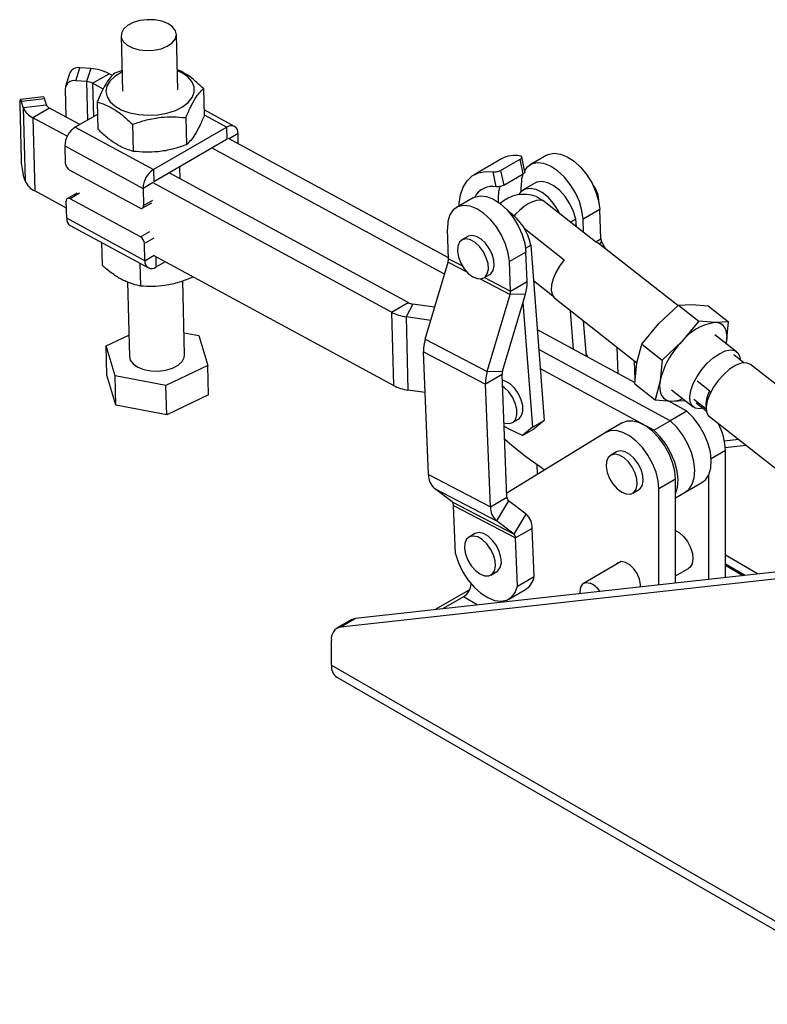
# Model space of a CAD drawing. Extents: x 66 to 783, y 44 to 563.
# Tile 11 of 12: x 512 to 647, y 385 to 563. Entities that reach past the tile are written whole.
import ezdxf

# ---------------------------------------------------------------- set-up
doc = ezdxf.new("R2010")
doc.units = 0
doc.header["$LTSCALE"] = 2
doc.layers.get('0').update_dxf_attribs({"linetype": 'CONTINUOUS'})

msp = doc.modelspace()

# ---------------------------------------------------------------- linework, layer by layer
at = {"color": 7, "linetype": 'CONTINUOUS'}
for p, q in [((530.105637, 560.457102), (530.363523, 550.432572)), ((540.360216, 550.689739), (540.10233, 560.714269)), ((521.899553, 552.324308), (522.638341, 554.68006)), ((524.606842, 554.520242), (522.638341, 554.68006)), ((524.606842, 554.520242), (523.868055, 552.164489)), ((530.267762, 554.155043), (528.956217, 553.730528)), ((520.772609, 553.621595), (520.033822, 551.265842)), ((523.868055, 552.164489), (521.899553, 552.324308)), ((524.934602, 551.872309), (527.939806, 553.607177)), ((528.533081, 553.285345), (527.939806, 553.607177)), ((519.973088, 550.827227), (520.102832, 545.783739)), ((526.848443, 550.834115), (524.934602, 551.872309)), ((545.019091, 550.904427), (545.144925, 546.012896)), ((516.066397, 549.395295), (511.881746, 548.908807)), ((516.254729, 549.06562), (512.070078, 548.579133)), ((516.601396, 547.969536), (516.254729, 549.06562)), ((511.765932, 548.018597), (512.021685, 538.076917)), ((512.416745, 547.483049), (512.070078, 548.579133)), ((512.416745, 547.483049), (516.601396, 547.969536)), ((512.416745, 547.483049), (512.757745, 534.227477)), ((517.156428, 547.382065), (514.151224, 545.647197)), ((522.64213, 544.406255), (517.156428, 547.382065)), ((525.749308, 548.481632), (525.875143, 543.590102)), ((550.616909, 544.075355), (545.118036, 547.05831)), ((514.151224, 545.647197), (514.492223, 532.391625)), ((520.360118, 542.27908), (514.151224, 545.647197)), ((525.807146, 546.233379), (521.81771, 543.930327)), ((541.812181, 545.655531), (541.938021, 540.763998)), ((521.81771, 543.930327), (535.953421, 536.262177)), ((532.17729, 544.444133), (532.30313, 539.5526)), ((549.247028, 543.936413), (535.953421, 536.262177)), ((549.303505, 541.740959), (549.247028, 543.936413)), ((549.303505, 541.740959), (536.009898, 534.066723)), ((589.313923, 520.313771), (549.550992, 541.883831)), ((551.297629, 540.936339), (551.250182, 542.780672)), ((519.931777, 540.529464), (534.067488, 532.861314)), ((519.931777, 540.529464), (520.011698, 537.422689)), ((588.590943, 517.340874), (546.545788, 540.148964)), ((598.892959, 538.183627), (593.943211, 535.326199)), ((598.748251, 536.117416), (602.283785, 538.158436)), ((602.843745, 535.472438), (602.283785, 538.158436)), ((603.141952, 535.848567), (602.581832, 538.53533)), ((607.08657, 538.835459), (604.081367, 537.100592)), ((520.739795, 536.210809), (533.461938, 529.309472)), ((535.953421, 536.262177), (536.009898, 534.066723)), ((540.774904, 534.569831), (540.717926, 536.784609)), ((512.757745, 534.227477), (512.411078, 535.323561)), ((582.018221, 512.196712), (538.767614, 535.658719)), ((597.928359, 533.156878), (597.366263, 535.853119)), ((598.748251, 536.117416), (599.308211, 533.431418)), ((599.308211, 533.431418), (602.843745, 535.472438)), ((534.067488, 532.861314), (534.147409, 529.754539)), ((579.013017, 510.461844), (535.76241, 533.923852)), ((602.477275, 532.312064), (602.443432, 533.155861)), ((604.959155, 533.799584), (602.837835, 532.574972)), ((520.22107, 529.283917), (514.492223, 532.391625)), ((522.092475, 532.008692), (520.395419, 531.029002)), ((533.596207, 524.09009), (520.874065, 530.991427)), ((593.750768, 531.136864), (590.745564, 529.401997)), ((520.268515, 527.439586), (520.188594, 530.54636)), ((533.940583, 529.271897), (535.637639, 530.251587)), ((615.902591, 523.210947), (606.402906, 530.667323)), ((534.404225, 519.771436), (520.268515, 527.439586)), ((612.341167, 527.298826), (611.392337, 526.751078)), ((612.446873, 525.923364), (612.341167, 527.298826)), ((616.66136, 529.03166), (613.656156, 527.296793)), ((613.752338, 524.898696), (613.656156, 527.296793)), ((616.875182, 523.700458), (616.66136, 529.03166)), ((520.901788, 526.144902), (535.037499, 518.476752)), ((602.995524, 525.636061), (610.245736, 519.945315)), ((589.321451, 520.126067), (589.107629, 525.457266)), ((592.80266, 524.1477), (591.742, 523.535394)), ((526.548988, 523.081485), (526.655557, 518.939056)), ((534.404225, 519.771436), (534.324304, 522.87821)), ((603.264906, 522.059212), (604.209439, 522.604479)), ((604.209439, 522.604479), (606.648107, 490.872511)), ((616.377736, 522.966002), (615.902591, 523.210947)), ((630.790701, 511.653156), (616.377736, 522.966002)), ((617.800603, 521.849183), (617.001369, 523.218789)), ((579.35402, 497.206271), (536.103415, 520.668277)), ((603.325558, 521.333065), (600.320354, 519.598198)), ((603.539379, 516.001863), (603.325558, 521.333065)), ((533.486059, 519.318356), (533.592622, 515.17593)), ((538.093188, 519.588892), (536.407379, 518.615695)), ((585.104923, 505.593744), (589.238737, 519.523802)), ((600.534175, 514.266996), (600.320354, 519.598198)), ((543.068323, 516.890047), (543.071563, 516.764102)), ((595.710427, 516.661129), (596.771087, 517.273435)), ((531.251252, 515.924503), (531.597525, 502.463965)), ((541.594217, 502.721132), (541.24992, 516.1048)), ((600.534175, 514.266996), (603.539379, 516.001863)), ((608.185577, 513.3792), (604.708689, 516.108236)), ((596.317648, 499.734675), (600.451462, 513.664731)), ((599.088497, 499.763123), (603.22231, 513.69318)), ((603.22231, 513.69318), (600.451462, 513.664731)), ((579.013017, 510.461844), (582.018221, 512.196712)), ((582.861702, 511.93011), (581.648894, 509.628715)), ((586.810575, 511.34142), (582.861702, 511.93011)), ((602.790647, 512.238567), (604.526787, 489.647899)), ((608.536387, 512.975847), (623.408306, 501.302762)), ((627.331065, 508.407793), (630.888511, 511.744906)), ((630.888511, 511.744906), (633.341472, 511.877528)), ((630.888511, 511.744906), (634.573773, 508.852314)), ((633.341472, 511.877528), (636.284857, 511.625212)), ((636.284857, 511.625212), (639.970122, 508.732618)), ((579.013017, 510.461844), (579.35402, 497.206271)), ((581.648894, 509.628715), (581.989897, 496.37314)), ((586.105176, 508.964381), (581.648894, 509.628715)), ((611.940522, 503.684777), (611.399172, 510.728823)), ((614.252335, 502.430695), (613.756824, 508.878285)), ((624.264042, 504.685743), (627.331065, 508.407793)), ((634.573773, 508.852314), (631.50675, 505.130263)), ((637.517158, 508.599998), (634.573773, 508.852314)), ((639.970122, 508.732618), (637.517158, 508.599998)), ((639.601271, 504.950724), (639.970122, 508.732618)), ((527.403874, 504.353148), (531.498431, 506.316)), ((541.490981, 506.734129), (544.166355, 506.221696)), ((544.166355, 506.221696), (545.787868, 500.83195)), ((623.05065, 497.657905), (605.390385, 507.238007)), ((641.431853, 503.300835), (637.496736, 506.389537)), ((529.025388, 498.963401), (527.403874, 504.353148)), ((527.540277, 499.050918), (527.403874, 504.353148)), ((585.104923, 505.593744), (596.317648, 499.734675)), ((619.987298, 499.31967), (619.79398, 504.139675)), ((623.40477, 501.288785), (624.264042, 504.685743)), ((624.264042, 504.685743), (627.949307, 501.793149)), ((631.50675, 505.130263), (627.949307, 501.793149)), ((639.556306, 504.772966), (639.601271, 504.950724)), ((639.567031, 504.764547), (639.601271, 504.950724)), ((584.787855, 503.285059), (596.000579, 497.42599)), ((585.677446, 481.104928), (584.787855, 503.285059)), ((629.43583, 490.829068), (605.66025, 503.726524)), ((642.740556, 501.29121), (640.92184, 502.718733)), ((545.787868, 500.83195), (538.217383, 497.202804)), ((545.924271, 495.52972), (545.787868, 500.83195)), ((623.105979, 498.225209), (622.968707, 501.647806)), ((623.035922, 497.506888), (623.40477, 501.288785)), ((627.949307, 501.793149), (627.580456, 498.011255)), ((674.768862, 476.787573), (643.928488, 500.994418)), ((529.161791, 493.661168), (527.540277, 499.050918)), ((538.217383, 497.202804), (529.025388, 498.963401)), ((529.161791, 493.661168), (529.025388, 498.963401)), ((599.005782, 499.160857), (596.000579, 497.42599)), ((596.317648, 499.734675), (599.088497, 499.763123)), ((599.895373, 476.980726), (599.005782, 499.160857)), ((626.430626, 489.094201), (605.930114, 500.215042)), ((538.353786, 491.900571), (538.217383, 497.202804)), ((596.89017, 475.245859), (596.000579, 497.42599)), ((623.035922, 497.506888), (626.721185, 494.614296)), ((627.580456, 498.011255), (626.721185, 494.614296)), ((634.277151, 498.027159), (636.557511, 496.237286)), ((545.924271, 495.52972), (538.353786, 491.900571)), ((585.083573, 495.911942), (581.989897, 496.37314)), ((629.655385, 496.399381), (633.590502, 493.310679)), ((538.353786, 491.900571), (529.161791, 493.661168)), ((626.721185, 494.614296), (629.66457, 494.361981)), ((632.441033, 492.563935), (629.025463, 494.416767)), ((629.66457, 494.361981), (632.117534, 494.494603)), ((630.753095, 493.479585), (630.366016, 493.689563)), ((635.919208, 492.936439), (633.703743, 494.675373)), ((634.130121, 494.065841), (635.948837, 492.638317)), ((632.441033, 492.563935), (629.43583, 490.829068)), ((600.901226, 490.483952), (601.961886, 491.096258)), ((604.526787, 489.647899), (606.648107, 490.872511)), ((606.648107, 490.872511), (604.795899, 489.364983)), ((620.713033, 490.415379), (617.707829, 488.680511)), ((626.430626, 489.094201), (629.43583, 490.829068)), ((636.519337, 491.554902), (665.786235, 468.583088)), ((617.644119, 488.642539), (599.866141, 477.709576)), ((602.674579, 488.140371), (600.386328, 489.215962)), ((604.526787, 489.647899), (602.674579, 488.140371)), ((602.674579, 488.140371), (604.795899, 489.364983)), ((641.788532, 487.41907), (639.218719, 487.134443)), ((643.169707, 486.334976), (639.376958, 485.914897)), ((619.723292, 485.189251), (618.662632, 484.576945)), ((639.392016, 462.494665), (639.392016, 485.429905)), ((605.398955, 481.112104), (605.326804, 482.911036)), ((585.677446, 481.104928), (596.89017, 475.245859)), ((636.386812, 462.161813), (636.386812, 481.04143)), ((630.369564, 480.221355), (627.36436, 478.486488)), ((630.369564, 461.49535), (630.369564, 480.221355)), ((632.123492, 477.878825), (635.128696, 479.613692)), ((586.78159, 478.545544), (597.994315, 472.686475)), ((589.956278, 476.137808), (586.78159, 478.545544)), ((622.631061, 477.702682), (623.69172, 478.314988)), ((627.36436, 461.162498), (627.36436, 478.486488)), ((630.369563, 476.866303), (632.123492, 477.878825)), ((589.956278, 476.137808), (601.169003, 470.278739)), ((596.89017, 475.245859), (599.895373, 476.980726)), ((600.183412, 476.313061), (597.994315, 472.686475)), ((603.358101, 473.905324), (600.183412, 476.313061)), ((590.244316, 475.470142), (601.457041, 469.611073)), ((590.594103, 466.748924), (590.244316, 475.470142)), ((601.169003, 470.278739), (603.358101, 473.905324)), ((601.169003, 470.278739), (597.994315, 472.686475)), ((594.090671, 470.387609), (593.030011, 469.775303)), ((604.462244, 471.34594), (601.457041, 469.611073)), ((604.81203, 462.624722), (604.462244, 471.34594)), ((601.806827, 460.889855), (601.457041, 469.611073)), ((620.569996, 465.327854), (613.759592, 461.396292)), ((572.525067, 455.088574), (651.948771, 463.885432)), ((596.998439, 462.901039), (598.059099, 463.513346)), ((630.369565, 462.736354), (632.710752, 464.087892)), ((639.392015, 464.662419), (642.54261, 462.843619)), ((569.873417, 453.557809), (649.297121, 462.354666)), ((601.806827, 460.889855), (604.81203, 462.624722)), ((593.112531, 460.196347), (587.051742, 456.697528)), ((600.249934, 458.55313), (603.255137, 460.287997)), ((592.009021, 458.947563), (588.363005, 456.842763)), ((571.834974, 454.866778), (569.183323, 453.336013)), ((569.873417, 453.557809), (572.525067, 455.088574)), ((568.147586, 446.600933), (568.147586, 451.046788)), ((568.147586, 446.600933), (670.67807, 387.411345)), ((569.131538, 444.426171), (671.662022, 385.236583))]:
    msp.add_line(p, q, dxfattribs=at)
at = {"color": 8, "linetype": 'CONTINUOUS'}
for p, q in [((523.868055, 552.164489), (524.046773, 545.217139)), ((524.934602, 551.872309), (525.090308, 545.819559)), ((545.141045, 546.163772), (549.247028, 543.936413)), ((551.250182, 542.780672), (549.62608, 541.843098)), ((535.764544, 533.841003), (534.067488, 532.861314)), ((522.571121, 531.971117), (520.874065, 530.991427)), ((534.147409, 529.754539), (535.844465, 530.734229)), ((533.596207, 524.09009), (535.293263, 525.06978)), ((536.02136, 523.8579), (534.324304, 522.87821)), ((615.981525, 523.184562), (616.875182, 523.700458)), ((617.001369, 523.218789), (616.621801, 522.774434)), ((534.404225, 519.771436), (536.101281, 520.751125)), ((536.358131, 520.530102), (536.407379, 518.615695)), ((589.238737, 519.523802), (592.622998, 517.755398)), ((589.321451, 520.126067), (591.819908, 518.820531)), ((595.825406, 516.727505), (600.534175, 514.266996)), ((595.068617, 516.477471), (600.451462, 513.664731)), ((639.392016, 485.429905), (636.83792, 483.955457)), ((645.211744, 463.13925), (639.392015, 466.498909)), ((642.83843, 462.876383), (639.392014, 464.865957)), ((594.481199, 457.520405), (592.009021, 458.947563)), ((599.227823, 458.046135), (599.001403, 458.176845))]:
    msp.add_line(p, q, dxfattribs=at)
at = {"color": 7, "linetype": 'CONTINUOUS', "flags": 128}
for points in [[(533.354289, 557.933068), (534.682534, 557.789456), (536.042038, 557.853224), (537.331969, 558.11965), (538.456665, 558.568967), (539.332706, 559.167857), (539.89512, 559.871902), (540.102202, 560.62888), (539.938585, 561.382656), (539.416405, 562.07733), (538.574398, 562.66137), (537.475004, 563.091468), (536.199765, 563.335722), (534.843253, 563.376019), (533.506082, 563.209368), (532.287415, 562.848135), (531.277644, 562.319102), (530.551652, 561.661512), (530.163288, 560.924134), (530.141355, 560.16165), (530.487476, 559.430616), (531.17598, 558.785251), (532.155805, 558.273415), (533.354289, 557.933068)], [(530.273643, 553.926261), (530.122532, 553.852052), (528.945912, 553.121576), (528.0693, 552.271372), (527.533679, 551.341202), (527.364094, 550.37456), (527.568479, 549.416641), (528.137271, 548.51224), (529.043879, 547.703643), (530.24591, 547.02866), (531.687152, 546.518854), (533.300225, 546.198061), (535.0097, 546.081279), (536.735637, 546.173973), (538.397342, 546.471806), (539.917109, 546.960855), (541.223875, 547.618251), (542.256545, 548.413251), (542.966826, 549.308684), (543.321511, 550.262681), (543.304005, 551.230638), (542.915137, 552.16729), (542.173086, 553.028839), (541.112554, 553.775001), (540.270336, 554.18343)], [(512.070078, 548.579133), (512.003242, 548.761196), (511.940619, 548.872583), (511.884607, 548.90902), (511.837359, 548.869104), (511.800691, 548.75437), (511.776015, 548.569224), (511.764281, 548.320783), (511.765932, 548.018597)], [(516.066397, 549.395295), (516.069257, 549.395507), (516.12527, 549.359071), (516.187893, 549.247683), (516.254729, 549.06562)], [(607.08657, 538.835459), (607.351668, 538.969295), (608.383, 539.203417), (609.548318, 539.074383), (610.789186, 538.588665), (612.043384, 537.770618), (613.248019, 536.661262), (614.342687, 535.316225), (615.272498, 533.802953), (615.990824, 532.197326), (616.461648, 530.579862), (616.66136, 529.03166)], [(613.656156, 527.296793), (613.456444, 528.844994), (612.98562, 530.462459), (612.267294, 532.068085), (611.337484, 533.581358), (610.242816, 534.926395), (609.03818, 536.035751), (607.783983, 536.853798), (606.543114, 537.339515), (605.377797, 537.46855), (604.346465, 537.234428), (603.500833, 536.648891), (603.085998, 536.116966)], [(591.238818, 529.686744), (591.258003, 530.095976), (591.493052, 531.699087), (591.972186, 533.093113), (592.682395, 534.240196), (593.604395, 535.109199), (594.713152, 535.67652), (595.978561, 535.92676), (597.366263, 535.853119)], [(602.749439, 535.417999), (602.524846, 534.557163), (602.443432, 533.155861)], [(609.456276, 528.270707), (609.149232, 528.858561), (608.304323, 530.138357), (607.317418, 531.237687), (606.248359, 532.089888), (605.161972, 532.643287), (604.124131, 532.86433), (603.197769, 532.739607), (602.439056, 532.276685), (601.997096, 531.704269)], [(612.341167, 527.298826), (611.922231, 528.700512), (611.270552, 530.083173), (610.425643, 531.362969), (609.438738, 532.462299), (608.369679, 533.3145), (607.283292, 533.867899), (606.245451, 534.088942), (605.319089, 533.964219), (604.959155, 533.799584)], [(520.874065, 530.991427), (520.736587, 531.050307), (520.605215, 531.075085), (520.484991, 531.064812), (520.380536, 531.019882), (520.295868, 530.942019), (520.234239, 530.834218), (520.198019, 530.700619), (520.188594, 530.54636)], [(593.750768, 531.136864), (594.015866, 531.2707), (595.047198, 531.504823), (596.212515, 531.375788), (597.453384, 530.89007), (598.707581, 530.072023), (599.912217, 528.962667), (601.006885, 527.61763), (601.936695, 526.104358), (602.655022, 524.498731), (603.125845, 522.881267), (603.325558, 521.333065)], [(605.180436, 531.375452), (605.410928, 531.280196), (606.402906, 530.667323)], [(533.461938, 529.309472), (533.599415, 529.250592), (533.730787, 529.225814), (533.851016, 529.236085), (533.955467, 529.281017), (534.040134, 529.35888), (534.101764, 529.466681), (534.137989, 529.600278), (534.147409, 529.754539)], [(600.320354, 519.598198), (600.120642, 521.1464), (599.649818, 522.763864), (598.931491, 524.369491), (598.001681, 525.882763), (596.907013, 527.2278), (595.702377, 528.337156), (594.44818, 529.155203), (593.207311, 529.64092), (592.041994, 529.769955), (591.010662, 529.535833), (590.16503, 528.950296), (589.547503, 528.042703), (589.189044, 526.858568), (589.107629, 525.457266)], [(596.771087, 517.273435), (596.982737, 517.425004), (597.400259, 518.021033), (597.585569, 518.856044), (597.522204, 519.855836), (597.215792, 520.931573), (596.69356, 521.987673), (596.001911, 522.930298), (595.2023, 523.67569), (594.365777, 524.157619), (593.56667, 524.333261), (592.875984, 524.187011), (592.80266, 524.1477)], [(593.72908, 516.855964), (594.556133, 516.523464), (595.309443, 516.508603), (595.922077, 516.812698), (596.339599, 517.408727), (596.524909, 518.243738), (596.461543, 519.24353), (596.155132, 520.319266), (595.6329, 521.375367), (594.941251, 522.317992), (594.14164, 523.063384), (593.305117, 523.545313), (592.50601, 523.720955), (591.815324, 523.574705), (591.294428, 523.119557), (590.989607, 522.395953), (590.927946, 521.468192), (591.114923, 520.418705), (591.533925, 519.340747), (592.147721, 518.330094), (592.901773, 517.476552), (593.72908, 516.855964)], [(610.245736, 519.945315), (609.420821, 518.807653), (608.74538, 517.6288), (608.252666, 516.466789), (607.966934, 515.378827), (607.902251, 514.418474), (608.061802, 513.633011), (608.437732, 513.061101), (608.536387, 512.975847)], [(639.601271, 504.950724), (639.688678, 505.732531), (639.671749, 506.441591), (639.550774, 507.065777), (639.327823, 507.594404), (639.006711, 508.018429), (638.592932, 508.330595), (638.093566, 508.525563), (637.517158, 508.599998)], [(531.597525, 502.463965), (531.761274, 501.795572), (532.283449, 501.100905), (533.125456, 500.516865), (534.22485, 500.086767), (535.50009, 499.842512), (536.856602, 499.802215), (538.193773, 499.968866), (539.41244, 500.3301), (540.42221, 500.859132), (541.148202, 501.516722), (541.536566, 502.254101), (541.594217, 502.721132)], [(614.564668, 502.261265), (614.218344, 502.923392), (614.213917, 502.930596)], [(635.374391, 493.089204), (634.720963, 492.988634), (633.938934, 493.110409), (633.364512, 493.534118), (633.031079, 494.235137), (632.958013, 495.172726), (633.14956, 496.292395), (633.594588, 497.529074), (634.267234, 498.81089), (635.128407, 500.06335), (636.128059, 501.213664), (637.20809, 502.194984), (638.305737, 502.950275)], [(638.305737, 502.950275), (639.357206, 503.435642), (640.301392, 503.622878), (641.083419, 503.501105), (641.65784, 503.077396), (641.991273, 502.376377), (642.067879, 501.819199)], [(643.928488, 500.994418), (643.830596, 501.064218), (643.131123, 501.292373), (642.248979, 501.205243), (641.239593, 500.808309), (640.166387, 500.126509), (639.096795, 499.202685), (638.098026, 498.094879), (637.232831, 496.872703), (636.555579, 495.61295), (636.10882, 494.394777), (635.920629, 493.294721), (636.002828, 492.381908), (636.350254, 491.713689), (636.519337, 491.554902)], [(601.961886, 491.096258), (602.097779, 491.186271), (602.54554, 491.743738), (602.765136, 492.549077), (602.737053, 493.53073), (602.463787, 494.601476), (601.969619, 495.66617), (601.298457, 496.630213), (600.509938, 497.407943), (599.674126, 497.930257), (599.047214, 498.127871)], [(599.354452, 490.46752), (599.632976, 490.374359), (600.400976, 490.313905), (601.037118, 490.573965), (601.48488, 491.131431), (601.704475, 491.93677), (601.676393, 492.918424), (601.403126, 493.98917), (600.908958, 495.053864), (600.237797, 496.017906), (599.449278, 496.795637), (599.090221, 497.05556)], [(627.580456, 498.011255), (627.493052, 497.229448), (627.509981, 496.520386), (627.630957, 495.896204), (627.853907, 495.367577), (628.175019, 494.943551), (628.588798, 494.631384), (629.088161, 494.436417), (629.66457, 494.361981)], [(635.128696, 479.613692), (635.780834, 480.132349), (636.392395, 481.053453), (636.755074, 482.239356), (636.852246, 483.635703), (636.679463, 485.178494), (636.244639, 486.797015), (635.567708, 488.417082), (634.679692, 489.964444), (633.621298, 491.368173), (632.441033, 492.563935)], [(630.369564, 480.221355), (630.238535, 481.69481), (629.851519, 483.25129), (629.226441, 484.818689), (628.392263, 486.324396), (627.387627, 487.698657), (626.259074, 488.877809), (625.058885, 489.807228), (623.842658, 490.443857), (622.666737, 490.758204), (621.585597, 490.735707), (620.649323, 490.377406)], [(632.123492, 477.878825), (632.77563, 478.397482), (633.387191, 479.318585), (633.74987, 480.504488), (633.847042, 481.900836), (633.674259, 483.443626), (633.239435, 485.062148), (632.562504, 486.682215), (631.674488, 488.229576), (630.616094, 489.633306), (629.43583, 490.829068)], [(632.123492, 477.878825), (632.77563, 478.397482), (633.387191, 479.318585), (633.74987, 480.504488), (633.847042, 481.900836), (633.674259, 483.443626), (633.239435, 485.062148), (632.562504, 486.682215), (631.674488, 488.229576), (630.616094, 489.633306), (629.43583, 490.829068)], [(600.386328, 489.215962), (599.519984, 489.721669), (599.380355, 489.821661)], [(627.36436, 478.486488), (627.233331, 479.959943), (626.846315, 481.516423), (626.221237, 483.083822), (625.387059, 484.589528), (624.382423, 485.96379), (623.25387, 487.142941), (622.053681, 488.072361), (620.837454, 488.70899), (619.661533, 489.023336), (618.580393, 489.000839), (617.644119, 488.642539)], [(630.369565, 477.557105), (630.381987, 477.583718), (630.744666, 478.769621), (630.841838, 480.165969), (630.669055, 481.708759), (630.234231, 483.327281), (629.5573, 484.947348), (628.669284, 486.494709), (627.61089, 487.898439), (626.430626, 489.094201)], [(620.646845, 477.899168), (621.474027, 477.565619), (622.227708, 477.549654), (622.840923, 477.85269), (623.259186, 478.447801), (623.44533, 479.28211), (623.382816, 480.281484), (623.077198, 481.357124), (622.555634, 482.413456), (621.864468, 483.356617), (621.065108, 484.102807), (620.228585, 484.585722), (619.429225, 484.762453), (618.738056, 484.617296), (618.216492, 484.163151), (617.910877, 483.440367), (617.848363, 482.51317), (618.034507, 481.463944), (618.45277, 480.385917), (619.065983, 479.374879), (619.819666, 478.520661), (620.646845, 477.899168)], [(623.69172, 478.314988), (623.901583, 478.464996), (624.319845, 479.060107), (624.50599, 479.894416), (624.443475, 480.89379), (624.137858, 481.96943), (623.616293, 483.025762), (622.925127, 483.968923), (622.125767, 484.715113), (621.289245, 485.198028), (620.489885, 485.374759), (619.798716, 485.229602), (619.723292, 485.189251)], [(598.059099, 463.513346), (598.268962, 463.663352), (598.687224, 464.258465), (598.873368, 465.092773), (598.810855, 466.092147), (598.505238, 467.167787), (597.983674, 468.224118), (597.292506, 469.16728), (596.493147, 469.91347), (595.656623, 470.396385), (594.857264, 470.573115), (594.166096, 470.427959), (594.090671, 470.387609)], [(630.369563, 470.945423), (631.019557, 470.578801), (631.829198, 469.868483), (632.540864, 468.949938), (633.091317, 467.904785), (633.43165, 466.825887), (633.53162, 465.809113), (633.382349, 464.944802), (632.997095, 464.309757), (632.710752, 464.087892)], [(595.014225, 463.097524), (595.841405, 462.763976), (596.595087, 462.748011), (597.208302, 463.051046), (597.626564, 463.646159), (597.812708, 464.480466), (597.750194, 465.479841), (597.444578, 466.55548), (596.923014, 467.611811), (596.231846, 468.554974), (595.432486, 469.301164), (594.595963, 469.784078), (593.796604, 469.960809), (593.105435, 469.815652), (592.583872, 469.361506), (592.278255, 468.638724), (592.215742, 467.711526), (592.401886, 466.662301), (592.820148, 465.584274), (593.433363, 464.573235), (594.187044, 463.719018), (595.014225, 463.097524)], [(590.594103, 466.748924), (591.119525, 465.127904), (591.877058, 463.533336), (592.831576, 462.03916), (593.938817, 460.714658), (595.147438, 459.621255), (596.401394, 458.809647), (597.642538, 458.317471), (598.813318, 458.167549), (599.859444, 458.366834), (600.732407, 458.906085), (601.391725, 459.760294), (601.806827, 460.889855)], [(624.035713, 460.793821), (624.032989, 461.198493), (623.844419, 462.167237), (623.424283, 463.152366), (622.818106, 464.047129), (622.091578, 464.754562), (621.323431, 465.198004), (620.596904, 465.329402), (619.990729, 465.134514), (619.670271, 464.808453)], [(613.121984, 459.585033), (613.102352, 459.890366), (613.222315, 460.710764), (613.598541, 461.282192), (614.185655, 461.535726), (614.912838, 461.440788)], [(571.834974, 454.866778), (572.14888, 455.007309), (572.525067, 455.088574)]]:
    msp.add_lwpolyline(points, dxfattribs=at)
at = {"color": 8, "linetype": 'CONTINUOUS', "flags": 128}
msp.add_lwpolyline([(606.402906, 530.667323), (605.846645, 530.746169), (605.206731, 530.671019), (604.50169, 530.444044), (603.751936, 530.071817), (602.979177, 529.565116), (602.205787, 528.938611), (601.454157, 528.21044), (601.166887, 527.898014)], dxfattribs=at)
at = {"color": 7, "linetype": 'CONTINUOUS'}
for centre, radius, start, end in [((522.348808, 553.01684), 1.688233, 80.12493507, 159.00923079), ((524.066653, 546.008699), 8.528668, 62.99081166, 86.36856593), ((521.593114, 550.730596), 1.622906, 79.11599673, 176.58645871), ((523.695206, 549.440837), 2.729131, 62.99067123, 86.36876294), ((515.589559, 548.743388), 3.413972, 201.66448677, 245.08276754), ((517.616685, 548.372835), 1.092457, 201.66421246, 245.08300039), ((524.050954, 540.468542), 4.119628, 122.82660849, 179.15266842), ((550.012448, 542.949231), 1.249158, 352.24498796, 127.78852275), ((523.936229, 538.357718), 11.917853, 181.35009468, 194.7492498), ((601.326351, 533.757599), 5.050854, 78.70041357, 118.80161633), ((521.544138, 537.518718), 1.535446, 183.58570678, 238.40916782), ((538.186663, 532.800393), 4.119626, 122.8265952, 179.15268171), ((515.930569, 535.487825), 3.413984, 201.66456357, 245.08267889), ((597.293283, 529.545955), 3.666345, 80.02503414, 151.5283268), ((606.061214, 530.994383), 7.763434, 163.28069314, 184.70919801), ((611.821957, 530.504021), 4.696939, 357.64405837, 40.17557946), ((602.957377, 525.427299), 6.35, 69.50729595, 132.54087484), ((521.681223, 527.32837), 1.417079, 175.49865674, 236.63099318), ((594.732753, 520.66474), 9.673167, 11.56782981, 55.5902881), ((532.791864, 522.782181), 1.535446, 3.585708, 58.40916164), ((617.913875, 523.71521), 1.038798, 180.81366156, 208.54702918), ((535.64196, 519.602879), 1.249159, 172.24508076, 307.78842178), ((587.446201, 520.076796), 1.875897, 342.8550891, 1.50505485), ((596.350959, 515.81299), 7.190901, 342.85502317, 1.5050848), ((598.658916, 514.217728), 1.875906, 342.85510297, 1.50497462), ((583.206575, 514.488845), 2.581872, 242.59557257, 262.32376854), ((582.726658, 517.624864), 8.068456, 242.5956885, 262.32362787), ((638.857516, 499.337581), 9.358895, 98.2340748, 141.76054867), ((591.97629, 503.473934), 7.190916, 162.85505445, 181.50508712), ((642.164204, 494.610212), 14.975072, 135.37173583, 166.87280158), ((603.189, 497.614866), 7.190901, 162.85503122, 181.50510169), ((600.881, 499.21013), 1.875865, 162.85482956, 181.50513479), ((583.06766, 504.369285), 8.068451, 242.59567042, 262.32363234), ((640.839332, 493.730803), 4.961496, 149.6562359, 187.05784147), ((629.589342, 499.232864), 4.871463, 270.88482856, 295.1809197), ((627.987713, 485.043421), 11.410849, 1.940973, 27.44830612), ((639.126047, 531.857036), 59.479626, 228.18910083, 237.03804666), ((588.96316, 481.004557), 3.287247, 178.25028517, 228.42142912), ((589.387165, 475.496322), 0.857551, 358.25053307, 48.42118418), ((600.752519, 476.954544), 0.857546, 178.25042804, 228.42138055), ((600.175885, 475.145488), 3.287247, 178.25029878, 228.42143219), ((601.17652, 471.446308), 3.287256, 358.25034439, 48.42133067), ((600.59989, 469.637254), 0.85755, 358.2504797, 48.42118612), ((601.440598, 463.183991), 3.417504, 302.06995467, 350.58126105), ((613.320769, 457.742625), 4.026301, 33.7232846, 66.70799199), ((590.33422, 461.552908), 3.097222, 302.73424441, 355.14586593), ((570.329483, 451.395759), 2.209628, 101.91144948, 189.08688473), ((570.394805, 446.307697), 2.26627, 172.56555948, 236.12236889)]:
    msp.add_arc(centre, radius, start, end, dxfattribs=at)
for points, knots in [([(545.019091, 550.904427), (544.209253, 551.651075), (542.863077, 552.892213), (541.24622, 553.935015), (540.489523, 554.234523), (540.266753, 554.322698)], [0, 0, 0, 0, 0.51583506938, 0.85746242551, 1, 1, 1, 1]), ([(528.956217, 553.730528), (528.673207, 553.456627), (528.101049, 552.902884), (527.263864, 551.672638), (526.471949, 550.170958), (525.991655, 549.04817), (525.749308, 548.481632)], [0, 0, 0, 0, 0.2646049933, 0.5349478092, 0.7653432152, 1, 1, 1, 1]), ([(541.812181, 545.655531), (542.085846, 546.292764), (542.639109, 547.581047), (543.469376, 549.080009), (544.271448, 550.187265), (544.768359, 550.663917), (545.019091, 550.904427)], [0, 0, 0, 0, 0.2646048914, 0.5349477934, 0.7653429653, 1, 1, 1, 1]), ([(525.749308, 548.481632), (525.980491, 548.416159), (526.734251, 548.202688), (528.060386, 547.652363), (530.004754, 546.463252), (531.366408, 545.197753), (532.17729, 544.444133)], [0, 0, 0, 0, 0.111311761, 0.3629253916, 0.6206142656, 1, 1, 1, 1]), ([(532.17729, 544.444133), (533.008859, 544.730939), (534.690028, 545.310769), (537.191441, 545.760066), (539.591001, 545.863914), (541.067279, 545.725415), (541.812181, 545.655531)], [0, 0, 0, 0, 0.2646052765, 0.5349480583, 0.7653432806, 1, 1, 1, 1]), ([(545.144925, 546.012896), (544.871264, 545.375662), (544.318008, 544.087377), (543.487725, 542.588418), (542.685667, 541.481158), (542.188754, 541.004507), (541.938021, 540.763998)], [0, 0, 0, 0, 0.2646051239, 0.5349476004, 0.765343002, 1, 1, 1, 1]), ([(532.30313, 539.5526), (531.505022, 539.809586), (530.178345, 540.23677), (528.233056, 541.484896), (526.89144, 542.607439), (526.110492, 543.362541), (525.875143, 543.590102)], [0, 0, 0, 0, 0.3793840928, 0.6306421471, 0.8886888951, 1, 1, 1, 1]), ([(541.938021, 540.763998), (541.106452, 540.477192), (539.425283, 539.897362), (536.92387, 539.448065), (534.52431, 539.344215), (533.048032, 539.482715), (532.30313, 539.5526)], [0, 0, 0, 0, 0.26460525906, 0.53494803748, 0.76534326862, 1, 1, 1, 1]), ([(602.283785, 538.158436), (602.355734, 538.206314), (602.499632, 538.302071), (602.594139, 538.454146), (602.582162, 538.586152), (602.477552, 538.673918), (602.36206, 538.700106), (602.316011, 538.710547)], [0, 0, 0, 0, 0.2145573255, 0.4291160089, 0.6436180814, 0.8579025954, 1, 1, 1, 1]), ([(597.366263, 535.853119), (597.44907, 535.844542), (597.614692, 535.827387), (597.938498, 535.853861), (598.271093, 535.920475), (598.552111, 536.014083), (598.692298, 536.087938), (598.748251, 536.117416)], [0, 0, 0, 0, 0.2145173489, 0.4290531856, 0.6432620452, 0.857615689, 1, 1, 1, 1]), ([(603.140328, 535.848335), (603.139243, 535.805398), (603.13704, 535.71814), (603.015971, 535.582104), (602.893016, 535.503812), (602.843745, 535.472438)], [0, 0, 0, 0, 0.367322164, 0.7464710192, 1, 1, 1, 1]), ([(599.308211, 533.431418), (599.221179, 533.387526), (599.047114, 533.299742), (598.717959, 533.206913), (598.386824, 533.152781), (598.113212, 533.139226), (597.981178, 533.151834), (597.928359, 533.156878)], [0, 0, 0, 0, 0.21446368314, 0.42892956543, 0.64330140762, 0.85730583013, 1, 1, 1, 1]), ([(533.592622, 515.17593), (532.730801, 515.398578), (531.298212, 515.76868), (529.198915, 516.933801), (527.751629, 517.999391), (526.90938, 518.721453), (526.655557, 518.939056)], [0, 0, 0, 0, 0.37938439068, 0.63064270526, 0.88868886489, 1, 1, 1, 1]), ([(543.071563, 516.764102), (542.253533, 516.444593), (540.599731, 515.798647), (538.138861, 515.2514), (535.778056, 515.053915), (534.325537, 515.135011), (533.592622, 515.17593)], [0, 0, 0, 0, 0.264604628, 0.53494758, 0.7653430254, 1, 1, 1, 1])]:
    msp.add_open_spline(points, degree=3, knots=knots, dxfattribs=at)

doc.saveas('drawing.dxf')
